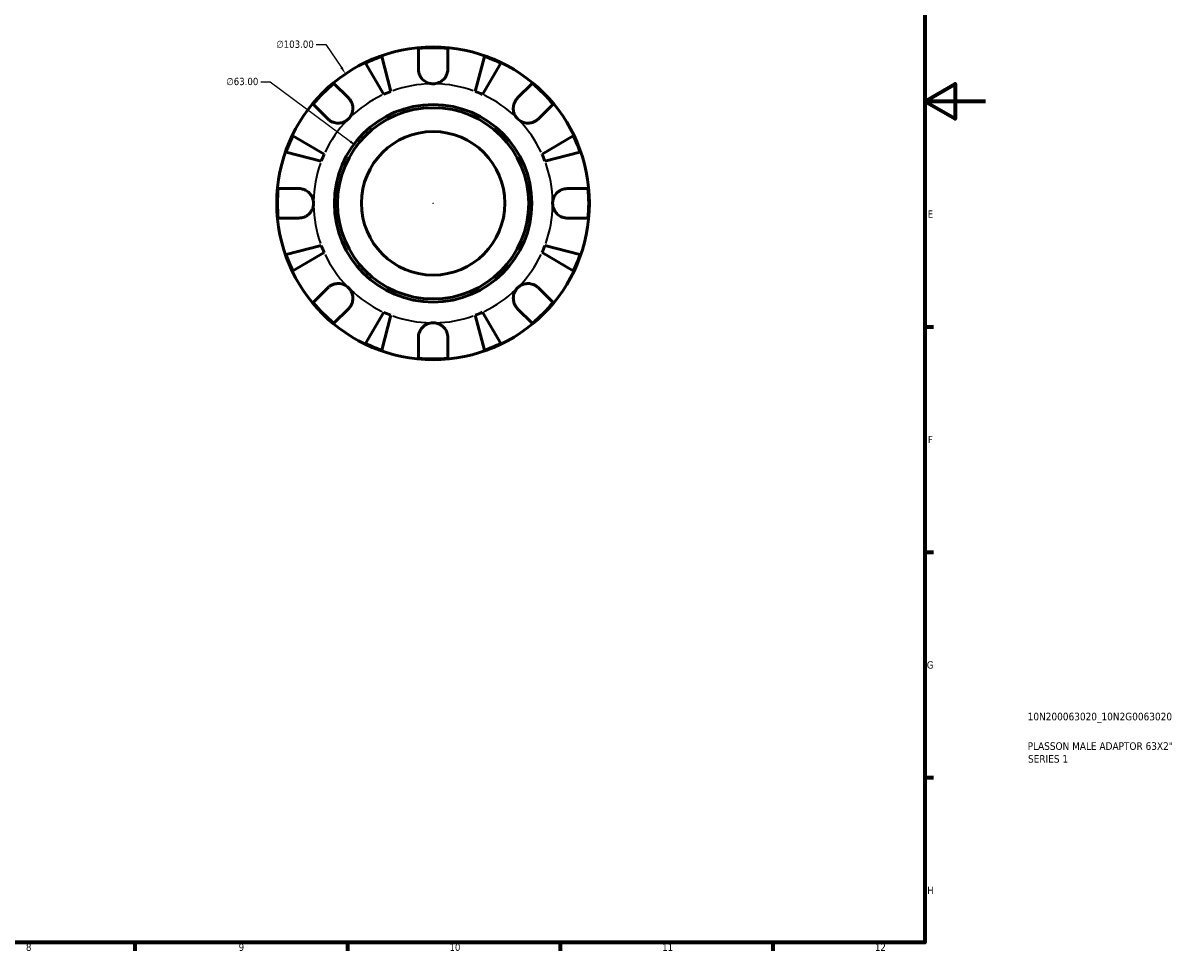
# Model space of a CAD drawing. Header units: millimetres. Extents: x -88 to 905, y -52 to 594.
# Tile 4 of 5: x 524 to 905, y 17 to 323. Entities that reach past the tile are written whole.
import ezdxf

# ---------------------------------------------------------------- set-up
doc = ezdxf.new("R2010")
doc.units = ezdxf.units.MM
for name, color, linetype, lineweight in [('Border (ANSI)', 7, 'Continuous', 70), ('Dimension (ANSI)', 7, 'Continuous', 25), ('Title (ISO)', 7, 'Continuous', 50), ('Visible (ANSI)', 7, 'Continuous', 50), ('Visible Narrow (ANSI)', 7, 'Continuous', 35)]:
    doc.layers.add(name, color=color, linetype=linetype, lineweight=lineweight)
doc.styles.add('Note Text (ANSI)', font='tahoma.ttf')
doc.styles.add('Note Text (ISO)', font='tahoma.ttf')
doc.dimstyles.new('Default - mm (ANSI)', dxfattribs={"dimtxt": 2.4, "dimasz": 2.5, "dimexe": 3.175, "dimexo": 1.6002, "dimgap": 0.8, "dimtad": 0, "dimtoh": 1, "dimrnd": 1e-08, "dimzin": 4, "dimdsep": 46, "dimtxsty": 'Note Text (ANSI)', "dimcen": 0.09, "dimdle": 10, "dimclrd": 256, "dimclre": 256, "dimclrt": 5, "dimadec": 1, "dimazin": 1, "dimtfac": 1.27, "dimtofl": 0, "dimtmove": 0, "dimatfit": 3, "dimfxl": 1, "dimtolj": 1, "dimtzin": 4, "dimlwd": -1, "dimlwe": -1, "dimarcsym": 0})

# ---------------------------------------------------------------- blocks, each defined once
blk = doc.blocks.new('Borders Default Border')
at = {"layer": 'Border (ANSI)'}
for p, q in [((821, 222.75), (823.8, 222.75)), ((821, 148.5), (823.8, 148.5)), ((821, 74.25), (823.8, 74.25)), ((560.67, 20), (560.67, 17.2)), ((630.75, 20), (630.75, 17.2)), ((700.83, 20), (700.83, 17.2)), ((770.92, 20), (770.92, 17.2))]:
    blk.add_line(p, q, dxfattribs=at)
at = {"layer": 'Border (ANSI)', "flags": 128}
for points in [[(20, 20), (20, 574), (821, 574), (821, 20), (20, 20)], [(841, 297), (821, 297), (831, 302.77), (831, 291.23), (821, 297)]]:
    blk.add_lwpolyline(points, dxfattribs=at)
at = {"layer": 'Border (ANSI)', "color": 5, "true_color": 0x0000ff, "char_height": 2.4, "attachment_point": 7, "style": 'Note Text (ANSI)'}
for s, insert in [('E', (821.91, 258.68)), ('F', (821.98, 184.43)), ('G', (821.6, 110.13)), ('H', (821.73, 35.93)), ('8', (524.84, 17.15)), ('9', (594.92, 17.15)), ('10', (664.35, 17.15)), ('11', (734.43, 17.2)), ('12', (804.52, 17.2))]:
    blk.add_mtext(s, dxfattribs=dict(at, insert=insert))
blk = doc.blocks.new('Title Blocks ISO')
at = {"layer": 'Title (ISO)', "color": 232, "true_color": 0xca0064, "style": 'Note Text (ISO)'}
for tag, p in [('PART_NUMBER_001', (33.84, 73.13)), ('DESCRIPTION_001', (33.84, 63.4)), ('DESCRIPTION_002', (33.96, 59.19))]:
    blk.add_attdef(tag, p, '', height=2.5, dxfattribs=at)
blk = doc.blocks.new('*D11')
at = {"layer": 'Defpoints', "color": 0, "transparency": 16777216}
for p in [(633.73, 282.27), (684.21, 244.58)]:
    blk.add_point(p, dxfattribs=at)
at = {"layer": 'Dimension (ANSI)', "transparency": 16777216}
for p, q in [((602.17, 303.47), (605.34, 303.47)), ((605.34, 303.47), (631.72, 283.77)), ((658.88, 263.43), (659.06, 263.43)), ((658.97, 263.34), (658.97, 263.52))]:
    blk.add_line(p, q, dxfattribs=at)
blk.add_solid([(631.97, 284.1), (631.47, 283.44), (633.73, 282.27)], dxfattribs=at)
at = {"layer": 'Dimension (ANSI)', "color": 5, "transparency": 16777216, "insert": (590.82, 304.77), "char_height": 2.4, "attachment_point": 1, "style": 'Note Text (ANSI)'}
blk.add_mtext('\\A1;∅63.00', dxfattribs=at)
blk = doc.blocks.new('*D12')
at = {"layer": 'Defpoints', "color": 0, "transparency": 16777216}
for p in [(630.14, 306.1), (687.79, 220.75)]:
    blk.add_point(p, dxfattribs=at)
at = {"layer": 'Dimension (ANSI)', "transparency": 16777216}
for p, q in [((620.44, 315.76), (623.61, 315.76)), ((623.61, 315.76), (628.74, 308.17)), ((658.88, 263.43), (659.06, 263.43)), ((658.97, 263.34), (658.97, 263.52))]:
    blk.add_line(p, q, dxfattribs=at)
blk.add_solid([(629.08, 308.41), (628.39, 307.94), (630.14, 306.1)], dxfattribs=at)
at = {"layer": 'Dimension (ANSI)', "color": 5, "transparency": 16777216, "insert": (607.29, 317.05), "char_height": 2.4, "attachment_point": 1, "style": 'Note Text (ANSI)'}
blk.add_mtext('\\A1;∅103.00', dxfattribs=at)

msp = doc.modelspace()

# ---------------------------------------------------------------- linework, layer by layer
at = {"layer": 'Visible (ANSI)'}
for p, q in [((654.1166, 307.6524), (654.1166, 314.4524)), ((663.8166, 314.4524), (663.8166, 307.6524)), ((642.7421, 299.3043), (636.6856, 309.5862)), ((642.0825, 311.8216), (645.0703, 300.2687)), ((672.863, 300.2687), (675.8508, 311.8216)), ((681.2477, 309.5862), (675.1912, 299.3043)), ((626.316, 302.937), (631.1243, 298.1286)), ((686.809, 298.1286), (691.6173, 302.937)), ((624.2654, 291.2697), (619.457, 296.0781)), ((698.4763, 296.0781), (693.6679, 291.2697)), ((612.8079, 285.7084), (623.0897, 279.6519)), ((694.8436, 279.6519), (705.1254, 285.7084)), ((622.1253, 277.3237), (610.5724, 280.3115)), ((707.3609, 280.3115), (695.808, 277.3237)), ((607.9416, 268.2774), (614.7416, 268.2774)), ((703.1916, 268.2774), (709.9917, 268.2774)), ((614.7416, 258.5774), (607.9416, 258.5774)), ((709.9917, 258.5774), (703.1916, 258.5774)), ((610.5724, 246.5432), (622.1253, 249.531)), ((695.808, 249.531), (707.3609, 246.5432)), ((623.0897, 247.2028), (612.8079, 241.1464)), ((705.1254, 241.1464), (694.8436, 247.2028)), ((619.457, 230.7767), (624.2654, 235.585)), ((693.6679, 235.585), (698.4763, 230.7767)), ((631.1243, 228.7261), (626.316, 223.9177)), ((636.6856, 217.2686), (642.7421, 227.5504)), ((645.0703, 226.5861), (642.0825, 215.0331)), ((675.8508, 215.0331), (672.863, 226.5861)), ((675.1912, 227.5504), (681.2477, 217.2686)), ((691.6173, 223.9177), (686.809, 228.7261)), ((654.1166, 212.4023), (654.1166, 219.2024)), ((663.8166, 219.2024), (663.8166, 212.4023))]:
    msp.add_line(p, q, dxfattribs=at)
for radius in [51.5, 32.53, 31.5, 23.625]:
    msp.add_circle((658.9666, 263.4274), radius, dxfattribs=at)
for radius, start, end in [(51.255, 84.570271, 95.429729), (51.255, 109.233242, 115.766758), (51.255, 64.233242, 70.766758), (51.255, 129.570271, 140.429729), (51.255, 39.570271, 50.429729), (39.375, 110.666222, 114.333778), (39.375, 65.666222, 69.333778), (51.255, 154.233242, 160.766758), (51.255, 19.233242, 25.766758), (39.375, 155.666222, 159.333778), (39.375, 20.666222, 24.333778), (51.255, 174.570271, 185.429729), (51.255, 354.570271, 5.429729), (39.375, 200.666222, 204.333778), (39.375, 335.666222, 339.333778), (51.255, 199.233242, 205.766758), (51.255, 334.233242, 340.766758), (51.255, 219.570271, 230.429729), (51.255, 309.570271, 320.429729), (39.375, 245.666222, 249.333778), (39.375, 290.666222, 294.333778), (51.255, 244.233242, 250.766758), (51.255, 289.233242, 295.766758), (51.255, 264.570271, 275.429729)]:
    msp.add_arc((658.9666, 263.4274), radius, start, end, dxfattribs=at)
for points, knots in [([(658.9666, 302.8024), (658.4813, 302.8024), (657.9989, 302.8752), (657.0143, 303.1793), (656.5238, 303.4272), (655.6855, 304.0464), (655.3354, 304.3998), (654.7943, 305.1432), (654.5928, 305.5156), (654.3486, 306.1479), (654.2755, 306.3951), (654.1749, 306.8685), (654.1438, 307.0931), (654.1205, 307.4291), (654.1166, 307.5411), (654.1166, 307.6524)], [0, 0, 0, 0, 0.145589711, 0.145589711, 0.30930841, 0.30930841, 0.458305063, 0.458305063, 0.587351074, 0.587351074, 0.667754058, 0.667754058, 0.739991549, 0.739991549, 0.776322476, 0.776322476, 0.776322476, 0.776322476]), ([(663.8166, 307.6524), (663.8166, 307.4484), (663.8038, 307.242), (663.7482, 306.8095), (663.7032, 306.5841), (663.5623, 306.0743), (663.4564, 305.793), (663.0787, 305.0214), (662.7481, 304.5627), (661.9058, 303.7474), (661.3952, 303.4104), (660.2434, 302.9299), (659.6088, 302.8024), (658.9666, 302.8024)], [-0.785164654, -0.785164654, -0.785164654, -0.785164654, -0.716742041, -0.716742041, -0.642593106, -0.642593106, -0.548173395, -0.548173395, -0.375844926, -0.375844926, -0.192659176, -0.192659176, 0, 0, 0, 0]), ([(631.1243, 298.1286), (631.2063, 298.0466), (631.286, 297.9611), (631.565, 297.6385), (631.7475, 297.3824), (632.0764, 296.807), (632.2169, 296.4876), (632.4741, 295.6674), (632.5505, 295.1589), (632.5374, 294.0308), (632.4144, 293.4238), (631.9369, 292.2624), (631.5781, 291.7234), (631.1243, 291.2697)], [-0.780900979, -0.780900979, -0.780900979, -0.780900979, -0.742496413, -0.742496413, -0.641680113, -0.641680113, -0.533087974, -0.533087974, -0.377279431, -0.377279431, -0.192503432, -0.192503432, 0, 0, 0, 0]), ([(686.809, 291.2697), (686.5408, 291.5378), (686.3051, 291.8364), (685.8943, 292.5047), (685.7262, 292.8753), (685.4494, 293.7677), (685.3768, 294.2943), (685.4026, 295.3242), (685.4932, 295.8167), (685.7665, 296.6076), (685.911, 296.9145), (686.2492, 297.4762), (686.4391, 297.7298), (686.7008, 298.0178), (686.7544, 298.074), (686.809, 298.1286)], [0, 0, 0, 0, 0.113756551, 0.113756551, 0.235380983, 0.235380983, 0.394308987, 0.394308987, 0.546306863, 0.546306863, 0.652040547, 0.652040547, 0.753818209, 0.753818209, 0.779337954, 0.779337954, 0.779337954, 0.779337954]), ([(631.1243, 291.2697), (630.8562, 291.0016), (630.5576, 290.7658), (629.8893, 290.3551), (629.5188, 290.187), (628.6263, 289.9101), (628.0997, 289.8375), (627.0698, 289.8633), (626.5774, 289.9539), (625.7864, 290.2272), (625.4795, 290.3718), (624.9178, 290.7099), (624.6642, 290.8999), (624.3762, 291.1615), (624.32, 291.2151), (624.2654, 291.2697)], [0, 0, 0, 0, 0.113756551, 0.113756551, 0.235380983, 0.235380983, 0.394308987, 0.394308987, 0.546306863, 0.546306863, 0.652040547, 0.652040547, 0.753818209, 0.753818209, 0.779337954, 0.779337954, 0.779337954, 0.779337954]), ([(693.6679, 291.2697), (693.5859, 291.1877), (693.5004, 291.1081), (693.1778, 290.829), (692.9217, 290.6465), (692.3463, 290.3177), (692.0269, 290.1771), (691.2067, 289.9199), (690.6982, 289.8435), (689.57, 289.8566), (688.963, 289.9796), (687.8017, 290.4571), (687.2627, 290.816), (686.809, 291.2697)], [-0.780900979, -0.780900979, -0.780900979, -0.780900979, -0.742496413, -0.742496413, -0.641680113, -0.641680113, -0.533087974, -0.533087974, -0.377279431, -0.377279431, -0.192503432, -0.192503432, 0, 0, 0, 0]), ([(614.7416, 268.2774), (614.8937, 268.2774), (615.047, 268.2702), (615.48, 268.229), (615.7597, 268.178), (616.3531, 268.0136), (616.663, 267.8932), (617.4233, 267.5018), (617.8476, 267.1896), (618.642, 266.3739), (618.9822, 265.8593), (619.4647, 264.7028), (619.5916, 264.0679), (619.5916, 263.4274)], [-0.775077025, -0.775077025, -0.775077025, -0.775077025, -0.725603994, -0.725603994, -0.635942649, -0.635942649, -0.533656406, -0.533656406, -0.3753162, -0.3753162, -0.192167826, -0.192167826, 0, 0, 0, 0]), ([(698.3416, 263.4274), (698.3416, 263.8628), (698.4003, 264.2962), (698.6433, 265.1782), (698.8384, 265.6181), (699.4266, 266.5474), (699.8553, 267.0006), (700.6919, 267.6045), (701.056, 267.8008), (701.7158, 268.0572), (702.0013, 268.1381), (702.5818, 268.2481), (702.8746, 268.2756), (703.1726, 268.2773), (703.1821, 268.2774), (703.1916, 268.2774)], [-3.375359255, -3.375359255, -3.375359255, -3.375359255, -3.244720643, -3.244720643, -3.100812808, -3.100812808, -2.913185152, -2.913185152, -2.785408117, -2.785408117, -2.690943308, -2.690943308, -2.594272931, -2.594272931, -2.591082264, -2.591082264, -2.591082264, -2.591082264]), ([(619.5916, 263.4274), (619.5916, 262.9919), (619.533, 262.5585), (619.2899, 261.6765), (619.0949, 261.2366), (618.5067, 260.3074), (618.078, 259.8542), (617.2414, 259.2502), (616.8773, 259.0539), (616.2175, 258.7976), (615.932, 258.7166), (615.3515, 258.6066), (615.0587, 258.5792), (614.7607, 258.5774), (614.7512, 258.5774), (614.7416, 258.5774)], [-3.375359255, -3.375359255, -3.375359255, -3.375359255, -3.244720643, -3.244720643, -3.100812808, -3.100812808, -2.913185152, -2.913185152, -2.785408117, -2.785408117, -2.690943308, -2.690943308, -2.594272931, -2.594272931, -2.591082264, -2.591082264, -2.591082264, -2.591082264]), ([(703.1916, 258.5774), (703.0396, 258.5774), (702.8863, 258.5845), (702.4533, 258.6257), (702.1736, 258.6767), (701.5802, 258.8412), (701.2703, 258.9616), (700.51, 259.3529), (700.0857, 259.6651), (699.2913, 260.4808), (698.9511, 260.9954), (698.4686, 262.152), (698.3416, 262.7868), (698.3416, 263.4274)], [-0.775077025, -0.775077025, -0.775077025, -0.775077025, -0.725603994, -0.725603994, -0.635942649, -0.635942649, -0.533656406, -0.533656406, -0.3753162, -0.3753162, -0.192167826, -0.192167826, 0, 0, 0, 0]), ([(624.2654, 235.585), (624.3474, 235.667), (624.4329, 235.7467), (624.7555, 236.0258), (625.0116, 236.2083), (625.587, 236.5371), (625.9064, 236.6776), (626.7266, 236.9349), (627.2351, 237.0112), (628.3633, 236.9981), (628.9703, 236.8751), (630.1316, 236.3976), (630.6706, 236.0388), (631.1243, 235.585)], [-0.780900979, -0.780900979, -0.780900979, -0.780900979, -0.742496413, -0.742496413, -0.641680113, -0.641680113, -0.533087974, -0.533087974, -0.377279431, -0.377279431, -0.192503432, -0.192503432, 0, 0, 0, 0]), ([(686.809, 235.585), (687.0771, 235.8532), (687.3757, 236.0889), (688.044, 236.4997), (688.4145, 236.6678), (689.307, 236.9446), (689.8336, 237.0173), (690.8635, 236.9914), (691.3559, 236.9008), (692.1469, 236.6275), (692.4538, 236.483), (693.0155, 236.1448), (693.2691, 235.9549), (693.5571, 235.6932), (693.6133, 235.6397), (693.6679, 235.585)], [0, 0, 0, 0, 0.113756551, 0.113756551, 0.235380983, 0.235380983, 0.394308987, 0.394308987, 0.546306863, 0.546306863, 0.652040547, 0.652040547, 0.753818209, 0.753818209, 0.779337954, 0.779337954, 0.779337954, 0.779337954]), ([(631.1243, 235.585), (631.3924, 235.3169), (631.6282, 235.0183), (632.039, 234.35), (632.207, 233.9795), (632.4839, 233.087), (632.5565, 232.5604), (632.5307, 231.5305), (632.4401, 231.0381), (632.1668, 230.2472), (632.0223, 229.9403), (631.6841, 229.3785), (631.4942, 229.125), (631.2325, 228.8369), (631.1789, 228.7807), (631.1243, 228.7261)], [0, 0, 0, 0, 0.113756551, 0.113756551, 0.235380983, 0.235380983, 0.394308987, 0.394308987, 0.546306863, 0.546306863, 0.652040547, 0.652040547, 0.753818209, 0.753818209, 0.779337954, 0.779337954, 0.779337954, 0.779337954]), ([(686.809, 228.7261), (686.727, 228.8081), (686.6473, 228.8936), (686.3683, 229.2162), (686.1857, 229.4723), (685.8569, 230.0477), (685.7164, 230.3672), (685.4592, 231.1873), (685.3828, 231.6958), (685.3959, 232.824), (685.5189, 233.431), (685.9964, 234.5924), (686.3552, 235.1313), (686.809, 235.585)], [-0.780900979, -0.780900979, -0.780900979, -0.780900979, -0.742496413, -0.742496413, -0.641680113, -0.641680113, -0.533087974, -0.533087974, -0.377279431, -0.377279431, -0.192503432, -0.192503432, 0, 0, 0, 0]), ([(654.1166, 219.2024), (654.1166, 219.3544), (654.1238, 219.5077), (654.165, 219.9407), (654.216, 220.2204), (654.3804, 220.8139), (654.5008, 221.1237), (654.8922, 221.884), (655.2044, 222.3083), (656.0201, 223.1028), (656.5347, 223.4429), (657.6912, 223.9255), (658.3261, 224.0524), (658.9666, 224.0524)], [-0.775077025, -0.775077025, -0.775077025, -0.775077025, -0.725603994, -0.725603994, -0.635942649, -0.635942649, -0.533656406, -0.533656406, -0.3753162, -0.3753162, -0.192167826, -0.192167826, 0, 0, 0, 0]), ([(658.9666, 224.0524), (659.4021, 224.0524), (659.8355, 223.9937), (660.7175, 223.7507), (661.1574, 223.5556), (662.0867, 222.9674), (662.5399, 222.5388), (663.1438, 221.7021), (663.3401, 221.3381), (663.5964, 220.6782), (663.6774, 220.3927), (663.7874, 219.8122), (663.8149, 219.5195), (663.8166, 219.2214), (663.8166, 219.2119), (663.8166, 219.2024)], [-3.375359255, -3.375359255, -3.375359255, -3.375359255, -3.244720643, -3.244720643, -3.100812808, -3.100812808, -2.913185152, -2.913185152, -2.785408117, -2.785408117, -2.690943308, -2.690943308, -2.594272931, -2.594272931, -2.591082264, -2.591082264, -2.591082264, -2.591082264])]:
    msp.add_open_spline(points, degree=3, knots=knots, dxfattribs=at)
at = {"layer": 'Visible Narrow (ANSI)'}
for start, end in [(91.033311, 109.632911), (70.367089, 88.966689), (115.367089, 133.966689), (46.033311, 64.632911), (136.033311, 154.632911), (25.367089, 43.966689), (160.367089, 178.966689), (1.033311, 19.632911), (181.033311, 199.632911), (340.367089, 358.966689), (205.367089, 223.966689), (316.033311, 334.632911), (226.033311, 244.632911), (295.367089, 313.966689), (250.367089, 268.966689), (271.033311, 289.632911)]:
    msp.add_arc((658.9666, 263.4274), 39.375, start, end, dxfattribs=at)

# ---------------------------------------------------------------- block references
msp.add_blockref('Borders Default Border', (0, 0))
msp.add_blockref('Title Blocks ISO', (821, 20)).add_auto_attribs({'PART_NUMBER_001': '10N200063020_10N2G0063020', 'DESCRIPTION_001': 'PLASSON MALE ADAPTOR 63X2"', 'DESCRIPTION_002': 'SERIES 1'})

# ---------------------------------------------------------------- dimensions: what is measured, and where the dimension line sits
at = {"layer": 'Dimension (ANSI)'}
for p1, p2, picture, middle in [((687.7948, 220.752), (630.1385, 306.1027), '*D12', (613.4674, 315.7605)), ((684.2059, 244.5799), (633.7274, 282.2749), '*D11', (596.094, 303.4729))]:
    dim = msp.add_diameter_dim_2p(p1=p1, p2=p2, dimstyle='Default - mm (ANSI)', override={"dimgap": 0.8, "dimtih": 1, "dimdec": 2, "dimlfac": 1, "dimtol": 0, "dimlim": 0, "dimtp": 0, "dimtm": 0, "dimtdec": 2}, dxfattribs=at)
    dim.commit()
    dim.dimension.update_dxf_attribs({"geometry": picture, "text_midpoint": middle, "dimtype": 163})

doc.saveas('drawing.dxf')
